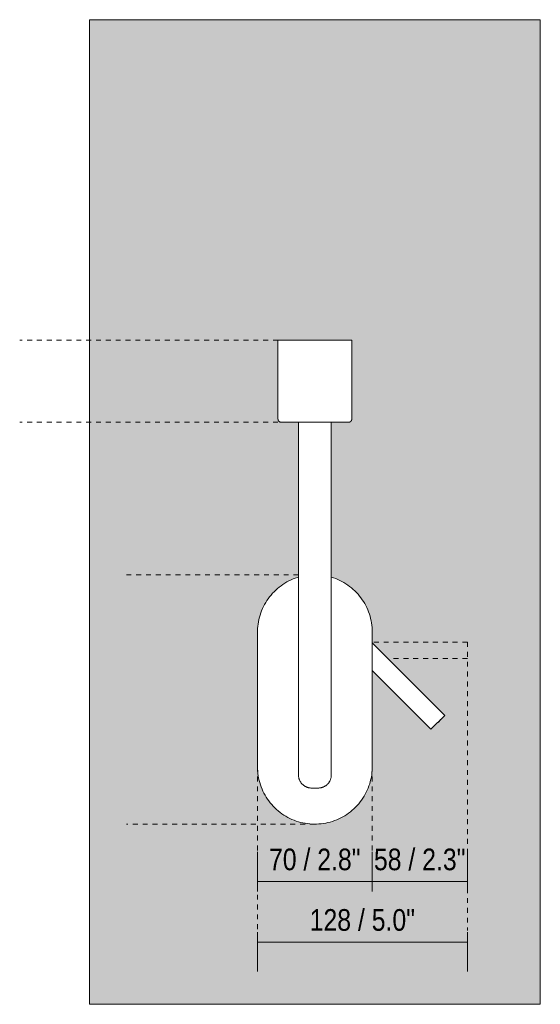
# Model space of a CAD drawing. Header units: millimetres. Extents: x -6760 to -4572, y -647 to 6739.
# Tile 1 of 5: x -6760 to -6442, y 0 to 600. Entities that reach past the tile are written whole.
import ezdxf

# ---------------------------------------------------------------- set-up
doc = ezdxf.new("R2010")
doc.units = ezdxf.units.MM
doc.linetypes.add('Dash', pattern=[6, 3, -3])
doc.layers.add('A-ANNO-DIMS', color=7, linetype='Dash', lineweight=9, true_color=0xd2d2d2)
for name, color, linetype, lineweight in [('A-ANNO-DIMS-6', 7, 'Continuous', 9), ('A-WALL', 7, 'Continuous', 9), ('E-LITE-EQPM', 7, 'Continuous', 20)]:
    doc.layers.add(name, color=color, linetype=linetype, lineweight=lineweight)
doc.styles.add('Arial Narrow', font='ARIALN.TTF', dxfattribs={"height": 13.2})
doc.dimstyles.new('FARO_-_2_2mm_Arial_Narrow_mm_Inch_Left', dxfattribs={"dimscale": 304.8, "dimtxt": 13.509289, "dimasz": 0, "dimexe": 0.059055, "dimexo": 0.0625, "dimgap": 0.009843, "dimtad": 1, "dimdec": 0, "dimzin": 0, "dimdsep": 46, "dimtxsty": 'Arial Narrow', "dimblk1": 'NONE', "dimblk2": 'NONE', "dimsah": 1, "dimcen": 0.09, "dimadec": 0, "dimazin": 0, "dimtfac": 1, "dimtdec": 4, "dimtix": 1, "dimtmove": 0, "dimatfit": 3, "dimfxl": 0.019685, "dimfxlon": 1, "dimtvp": 1, "dimtolj": 1, "dimtzin": 0, "dimarcsym": 2})
doc.dimstyles.new('FARO_-_2_2mm_Arial_Narrow_mm_Inch_Right', dxfattribs={"dimscale": 304.8, "dimtxt": 13.509289, "dimasz": 0, "dimexe": 0.059055, "dimexo": 0.0625, "dimgap": 0.009843, "dimtad": 1, "dimdec": 0, "dimzin": 0, "dimdsep": 46, "dimtxsty": 'Arial Narrow', "dimblk1": 'NONE', "dimblk2": 'NONE', "dimsah": 1, "dimcen": 0.09, "dimadec": 0, "dimazin": 0, "dimtfac": 1, "dimtdec": 4, "dimtix": 1, "dimtmove": 0, "dimatfit": 3, "dimfxl": 0.019685, "dimfxlon": 1, "dimtvp": 1, "dimtolj": 1, "dimtzin": 0, "dimarcsym": 2})

# ---------------------------------------------------------------- blocks, each defined once
blk = doc.blocks.new('24007 - 24007 ETERNA Chrome structure wall lamp with left reader-581973-Alzado_PDF')
at = {"layer": 'E-LITE-EQPM'}
for p, q in [((-6602, 404.74), (-6602, 356.59)), ((-6602, 404.74), (-6579.5, 404.74)), ((-6579.5, 404.74), (-6557, 404.74)), ((-6557, 356.59), (-6557, 404.74)), ((-6589.5, 354.74), (-6589.5, 318.82)), ((-6569.5, 318.82), (-6569.5, 354.74)), ((-6589.5, 295.27), (-6589.5, 244.5)), ((-6569.5, 244.5), (-6569.5, 295.27)), ((-6614.5, 226.8), (-6614.5, 144.8)), ((-6544.5, 144.8), (-6544.5, 226.8)), ((-6589.5, 221.81), (-6589.5, 139.73)), ((-6569.5, 139.73), (-6569.5, 221.81)), ((-6500.32, 176.09), (-6544.5, 220.26)), ((-6544.51, 203.37), (-6508.77, 167.64)), ((-6500.32, 176.09), (-6508.77, 167.64)), ((-6504.05, 172.01), (-6504.37, 171.68)), ((-6579.5, 131.8), (-6581.74, 131.8)), ((-6577.25, 131.8), (-6579.5, 131.8))]:
    blk.add_line(p, q, dxfattribs=at)
at = {"layer": 'E-LITE-EQPM', "flags": 128}
for points in [[(-6600.14, 354.74), (-6600.22, 354.74), (-6600.29, 354.74), (-6600.37, 354.75), (-6600.44, 354.76), (-6600.51, 354.77), (-6600.58, 354.79), (-6600.66, 354.81), (-6600.73, 354.83), (-6600.8, 354.86), (-6600.86, 354.88), (-6600.93, 354.91), (-6601, 354.95), (-6601.06, 354.98), (-6601.13, 355.02), (-6601.19, 355.06), (-6601.25, 355.1), (-6601.31, 355.15), (-6601.36, 355.2), (-6601.42, 355.25), (-6601.47, 355.3), (-6601.52, 355.35), (-6601.57, 355.41), (-6601.62, 355.47), (-6601.66, 355.53), (-6601.7, 355.59), (-6601.74, 355.65), (-6601.78, 355.72), (-6601.81, 355.78), (-6601.84, 355.85), (-6601.87, 355.92), (-6601.9, 355.99), (-6601.92, 356.06), (-6601.94, 356.13), (-6601.95, 356.2), (-6601.97, 356.27), (-6601.98, 356.35), (-6601.99, 356.42), (-6601.99, 356.5), (-6602, 356.57), (-6602, 356.59)], [(-6589.5, 354.74), (-6589.76, 354.74), (-6590.46, 354.74), (-6591.15, 354.74), (-6591.83, 354.74), (-6592.48, 354.74), (-6593.11, 354.74), (-6593.72, 354.74), (-6594.31, 354.74), (-6594.87, 354.74), (-6595.41, 354.74), (-6595.92, 354.74), (-6596.41, 354.74), (-6596.87, 354.74), (-6597.3, 354.74), (-6597.71, 354.74), (-6598.08, 354.74), (-6598.43, 354.74), (-6598.74, 354.74), (-6599.02, 354.74), (-6599.28, 354.74), (-6599.5, 354.74), (-6599.69, 354.74), (-6599.84, 354.74), (-6599.97, 354.74), (-6600.06, 354.74), (-6600.12, 354.74), (-6600.14, 354.74), (-6600.14, 354.74)], [(-6600.14, 354.74), (-6600.13, 354.74), (-6600.08, 354.74), (-6600, 354.74), (-6599.88, 354.74), (-6599.73, 354.74), (-6599.55, 354.74), (-6599.34, 354.74), (-6599.1, 354.74), (-6598.82, 354.74), (-6598.51, 354.74), (-6598.18, 354.74), (-6597.81, 354.74), (-6597.41, 354.74), (-6596.99, 354.74), (-6596.54, 354.74), (-6596.06, 354.74), (-6595.55, 354.74), (-6595.02, 354.74), (-6594.46, 354.74), (-6593.88, 354.74), (-6593.28, 354.74), (-6592.65, 354.74), (-6592, 354.74), (-6591.34, 354.74), (-6590.65, 354.74), (-6589.95, 354.74), (-6589.23, 354.74), (-6588.49, 354.74), (-6587.74, 354.74), (-6586.98, 354.74), (-6586.2, 354.74), (-6585.42, 354.74), (-6584.62, 354.74), (-6583.82, 354.74), (-6583.01, 354.74), (-6582.19, 354.74), (-6581.37, 354.74), (-6580.54, 354.74), (-6579.72, 354.74), (-6579.5, 354.74)], [(-6579.5, 354.74), (-6578.67, 354.74), (-6577.85, 354.74), (-6577.02, 354.74), (-6576.21, 354.74), (-6575.39, 354.74), (-6574.59, 354.74), (-6573.79, 354.74), (-6573, 354.74), (-6572.22, 354.74), (-6571.46, 354.74), (-6570.7, 354.74), (-6569.96, 354.74), (-6569.24, 354.74), (-6568.53, 354.74), (-6567.84, 354.74), (-6567.16, 354.74), (-6566.51, 354.74), (-6565.88, 354.74), (-6565.27, 354.74), (-6564.68, 354.74), (-6564.12, 354.74), (-6563.58, 354.74), (-6563.07, 354.74), (-6562.58, 354.74), (-6562.12, 354.74), (-6561.69, 354.74), (-6561.29, 354.74), (-6560.91, 354.74), (-6560.57, 354.74), (-6560.25, 354.74), (-6559.97, 354.74), (-6559.71, 354.74), (-6559.49, 354.74), (-6559.3, 354.74), (-6559.15, 354.74), (-6559.02, 354.74), (-6558.93, 354.74), (-6558.87, 354.74), (-6558.85, 354.74), (-6558.85, 354.74)], [(-6558.85, 354.74), (-6558.86, 354.74), (-6558.91, 354.74), (-6559, 354.74), (-6559.11, 354.74), (-6559.26, 354.74), (-6559.44, 354.74), (-6559.65, 354.74), (-6559.9, 354.74), (-6560.17, 354.74), (-6560.48, 354.74), (-6560.81, 354.74), (-6561.18, 354.74), (-6561.58, 354.74), (-6562, 354.74), (-6562.45, 354.74), (-6562.93, 354.74), (-6563.44, 354.74), (-6563.97, 354.74), (-6564.53, 354.74), (-6565.11, 354.74), (-6565.71, 354.74), (-6566.34, 354.74), (-6566.99, 354.74), (-6567.65, 354.74), (-6568.34, 354.74), (-6569.04, 354.74), (-6569.5, 354.74)], [(-6557, 356.59), (-6557, 356.52), (-6557, 356.44), (-6557.01, 356.37), (-6557.02, 356.29), (-6557.03, 356.22), (-6557.05, 356.15), (-6557.07, 356.08), (-6557.09, 356.01), (-6557.11, 355.94), (-6557.14, 355.87), (-6557.17, 355.8), (-6557.2, 355.73), (-6557.24, 355.67), (-6557.28, 355.61), (-6557.32, 355.54), (-6557.36, 355.48), (-6557.41, 355.43), (-6557.46, 355.37), (-6557.51, 355.31), (-6557.56, 355.26), (-6557.61, 355.21), (-6557.67, 355.16), (-6557.73, 355.12), (-6557.79, 355.07), (-6557.85, 355.03), (-6557.91, 354.99), (-6557.97, 354.96), (-6558.04, 354.92), (-6558.11, 354.89), (-6558.18, 354.86), (-6558.25, 354.84), (-6558.32, 354.82), (-6558.39, 354.8), (-6558.46, 354.78), (-6558.53, 354.76), (-6558.61, 354.75), (-6558.68, 354.75), (-6558.75, 354.74), (-6558.83, 354.74), (-6558.85, 354.74)], [(-6589.5, 318.82), (-6589.5, 317.78), (-6589.5, 316.75), (-6589.5, 315.72), (-6589.5, 314.69), (-6589.5, 313.67), (-6589.5, 312.65), (-6589.5, 311.65), (-6589.5, 310.66), (-6589.5, 309.68), (-6589.5, 308.72), (-6589.5, 307.77), (-6589.5, 306.84), (-6589.5, 305.93), (-6589.5, 305.04), (-6589.5, 304.17), (-6589.5, 303.33), (-6589.5, 302.51), (-6589.5, 301.72), (-6589.5, 300.95), (-6589.5, 300.21), (-6589.5, 299.5), (-6589.5, 298.83), (-6589.5, 298.18), (-6589.5, 297.57), (-6589.5, 296.99), (-6589.5, 296.45), (-6589.5, 295.94), (-6589.5, 295.47), (-6589.5, 295.27)], [(-6569.5, 295.27), (-6569.5, 295.73), (-6569.5, 296.22), (-6569.5, 296.74), (-6569.5, 297.31), (-6569.5, 297.9), (-6569.5, 298.53), (-6569.5, 299.2), (-6569.5, 299.89), (-6569.5, 300.61), (-6569.5, 301.37), (-6569.5, 302.15), (-6569.5, 302.96), (-6569.5, 303.79), (-6569.5, 304.65), (-6569.5, 305.53), (-6569.5, 306.43), (-6569.5, 307.35), (-6569.5, 308.29), (-6569.5, 309.25), (-6569.5, 310.22), (-6569.5, 311.21), (-6569.5, 312.2), (-6569.5, 313.21), (-6569.5, 314.23), (-6569.5, 315.25), (-6569.5, 316.28), (-6569.5, 317.32), (-6569.5, 318.36), (-6569.5, 318.82)], [(-6589.5, 260.33), (-6590.15, 260.14), (-6591.47, 259.69), (-6592.78, 259.18), (-6594.06, 258.63), (-6595.32, 258.02), (-6596.56, 257.36), (-6597.77, 256.65), (-6598.95, 255.9), (-6600.09, 255.1), (-6601.21, 254.25), (-6602.29, 253.36), (-6603.33, 252.43), (-6604.34, 251.45), (-6605.3, 250.44), (-6606.23, 249.39), (-6607.11, 248.3), (-6607.95, 247.18), (-6608.74, 246.03), (-6609.49, 244.84), (-6610.18, 243.63), (-6610.83, 242.39), (-6611.43, 241.12), (-6611.98, 239.83), (-6612.47, 238.52), (-6612.92, 237.2), (-6613.3, 235.85), (-6613.64, 234.49), (-6613.92, 233.12), (-6614.15, 231.74), (-6614.32, 230.35), (-6614.43, 228.95), (-6614.49, 227.56), (-6614.5, 226.8)], [(-6544.5, 226.8), (-6544.52, 228.2), (-6544.61, 229.6), (-6544.75, 230.99), (-6544.94, 232.38), (-6545.19, 233.75), (-6545.5, 235.12), (-6545.86, 236.47), (-6546.27, 237.81), (-6546.74, 239.13), (-6547.26, 240.43), (-6547.83, 241.71), (-6548.45, 242.96), (-6549.12, 244.19), (-6549.84, 245.39), (-6550.61, 246.56), (-6551.42, 247.7), (-6552.28, 248.81), (-6553.18, 249.88), (-6554.13, 250.91), (-6555.11, 251.91), (-6556.13, 252.86), (-6557.2, 253.78), (-6558.29, 254.65), (-6559.42, 255.47), (-6560.59, 256.25), (-6561.78, 256.98), (-6563, 257.67), (-6564.25, 258.3), (-6565.52, 258.89), (-6566.81, 259.42), (-6568.13, 259.9), (-6569.46, 260.33)], [(-6589.5, 221.81), (-6589.5, 222.81), (-6589.5, 223.81), (-6589.5, 224.8), (-6589.5, 225.79), (-6589.5, 226.78), (-6589.5, 227.75), (-6589.5, 228.72), (-6589.5, 229.67), (-6589.5, 230.62), (-6589.5, 231.54), (-6589.5, 232.46), (-6589.5, 233.35), (-6589.5, 234.23), (-6589.5, 235.09), (-6589.5, 235.92), (-6589.5, 236.74), (-6589.5, 237.53), (-6589.5, 238.29), (-6589.5, 239.03), (-6589.5, 239.74), (-6589.5, 240.42), (-6589.5, 241.08), (-6589.5, 241.7), (-6589.5, 242.29), (-6589.5, 242.85), (-6589.5, 243.37), (-6589.5, 243.86), (-6589.5, 244.31), (-6589.5, 244.5)], [(-6569.5, 244.5), (-6569.5, 244.07), (-6569.5, 243.59), (-6569.5, 243.08), (-6569.5, 242.54), (-6569.5, 241.97), (-6569.5, 241.36), (-6569.5, 240.72), (-6569.5, 240.05), (-6569.5, 239.35), (-6569.5, 238.63), (-6569.5, 237.87), (-6569.5, 237.1), (-6569.5, 236.29), (-6569.5, 235.47), (-6569.5, 234.62), (-6569.5, 233.75), (-6569.5, 232.86), (-6569.5, 231.96), (-6569.5, 231.03), (-6569.5, 230.1), (-6569.5, 229.15), (-6569.5, 228.19), (-6569.5, 227.21), (-6569.5, 226.23), (-6569.5, 225.25), (-6569.5, 224.25), (-6569.5, 223.26), (-6569.5, 222.26), (-6569.5, 221.81)], [(-6502.79, 173.63), (-6503.67, 172.42), (-6503.98, 172.09)], [(-6614.5, 144.8), (-6614.47, 143.4), (-6614.38, 142), (-6614.24, 140.61), (-6614.05, 139.22), (-6613.8, 137.85), (-6613.49, 136.48), (-6613.13, 135.13), (-6612.72, 133.79), (-6612.25, 132.47), (-6611.73, 131.17), (-6611.16, 129.89), (-6610.54, 128.64), (-6609.87, 127.41), (-6609.15, 126.21), (-6608.38, 125.04), (-6607.57, 123.9), (-6606.71, 122.79), (-6605.81, 121.72), (-6604.86, 120.69), (-6603.88, 119.69), (-6602.86, 118.74), (-6601.8, 117.82), (-6600.7, 116.95), (-6599.57, 116.13), (-6598.41, 115.35), (-6597.21, 114.62), (-6595.99, 113.93), (-6594.74, 113.3), (-6593.47, 112.71), (-6592.18, 112.18), (-6590.86, 111.7), (-6589.53, 111.27), (-6588.18, 110.89), (-6586.82, 110.57), (-6585.44, 110.31), (-6584.06, 110.1), (-6582.67, 109.94), (-6581.27, 109.85), (-6579.87, 109.8), (-6578.47, 109.81), (-6577.08, 109.88), (-6575.68, 110.01), (-6574.29, 110.19), (-6572.91, 110.42), (-6571.54, 110.72), (-6570.19, 111.06), (-6568.85, 111.46), (-6567.52, 111.91), (-6566.21, 112.42), (-6564.93, 112.97), (-6563.67, 113.58), (-6562.43, 114.24), (-6561.23, 114.95), (-6560.05, 115.7), (-6558.9, 116.5), (-6557.78, 117.35), (-6556.7, 118.24), (-6555.66, 119.17), (-6554.65, 120.15), (-6553.69, 121.16), (-6552.76, 122.21), (-6551.88, 123.3), (-6551.04, 124.42), (-6550.25, 125.57), (-6549.5, 126.76), (-6548.81, 127.97), (-6548.16, 129.21), (-6547.56, 130.48), (-6547.01, 131.77), (-6546.52, 133.08), (-6546.08, 134.4), (-6545.69, 135.75), (-6545.35, 137.11), (-6545.07, 138.48), (-6544.85, 139.86), (-6544.68, 141.25), (-6544.56, 142.65), (-6544.5, 144.04), (-6544.5, 144.8)], [(-6581.74, 131.8), (-6582.06, 131.81), (-6582.38, 131.84), (-6582.69, 131.88), (-6583, 131.93), (-6583.31, 131.99), (-6583.62, 132.07), (-6583.93, 132.16), (-6584.23, 132.26), (-6584.52, 132.37), (-6584.82, 132.5), (-6585.1, 132.63), (-6585.38, 132.78), (-6585.66, 132.94), (-6585.93, 133.11), (-6586.19, 133.29), (-6586.44, 133.48), (-6586.69, 133.68), (-6586.93, 133.89), (-6587.16, 134.11), (-6587.38, 134.33), (-6587.59, 134.57), (-6587.79, 134.81), (-6587.98, 135.07), (-6588.16, 135.33), (-6588.33, 135.6), (-6588.49, 135.87), (-6588.64, 136.15), (-6588.78, 136.44), (-6588.91, 136.73), (-6589.02, 137.02), (-6589.12, 137.32), (-6589.21, 137.63), (-6589.29, 137.93), (-6589.36, 138.25), (-6589.41, 138.56), (-6589.45, 138.87), (-6589.48, 139.19), (-6589.49, 139.51), (-6589.5, 139.73)], [(-6569.5, 139.73), (-6569.5, 139.41), (-6569.52, 139.1), (-6569.55, 138.78), (-6569.6, 138.47), (-6569.65, 138.15), (-6569.72, 137.84), (-6569.8, 137.54), (-6569.9, 137.23), (-6570, 136.94), (-6570.12, 136.64), (-6570.25, 136.35), (-6570.39, 136.07), (-6570.54, 135.79), (-6570.71, 135.52), (-6570.88, 135.25), (-6571.07, 134.99), (-6571.26, 134.74), (-6571.46, 134.5), (-6571.68, 134.27), (-6571.9, 134.04), (-6572.13, 133.82), (-6572.37, 133.62), (-6572.62, 133.42), (-6572.88, 133.23), (-6573.14, 133.06), (-6573.41, 132.89), (-6573.69, 132.73), (-6573.97, 132.59), (-6574.26, 132.46), (-6574.55, 132.34), (-6574.85, 132.23), (-6575.15, 132.13), (-6575.46, 132.05), (-6575.77, 131.97), (-6576.08, 131.91), (-6576.39, 131.87), (-6576.71, 131.83), (-6577.02, 131.81), (-6577.25, 131.8)]]:
    blk.add_lwpolyline(points, dxfattribs=at)
blk = doc.blocks.new('DIMBLOCK1-Alzado_PDF')
at = {"layer": 'A-ANNO-DIMS-6', "color": 251, "true_color": 0x5b5b5b, "transparency": 16777216}
for p, q in [((-6614.5, 74.67), (-6614.5, 92.84)), ((-6544.5, 74.67), (-6544.5, 92.84)), ((-6614.5, 74.84), (-6544.5, 74.84)), ((-6614.5, 74.84), (-6614.5, 68.84)), ((-6544.5, 74.84), (-6544.5, 68.84))]:
    blk.add_line(p, q, dxfattribs=at)
at = {"layer": 'A-ANNO-DIMS-6', "color": 0, "transparency": 16777216, "insert": (-6607.48, 94.9), "char_height": 13.2, "width": 67.1605, "attachment_point": 1, "line_spacing_factor": 0.974696, "style": 'Arial Narrow'}
blk.add_mtext('70 / 2.8"', dxfattribs=at)
blk = doc.blocks.new('_None')
blk = doc.blocks.new('DIMBLOCK2-Alzado_PDF')
at = {"layer": 'A-ANNO-DIMS-6', "color": 251, "true_color": 0x5b5b5b, "transparency": 16777216}
for p, q in [((-6544.5, 74.67), (-6544.5, 92.84)), ((-6486.5, 74.67), (-6486.5, 92.84)), ((-6544.5, 74.84), (-6486.5, 74.84)), ((-6544.5, 74.84), (-6544.5, 68.84)), ((-6486.5, 74.84), (-6486.5, 68.84))]:
    blk.add_line(p, q, dxfattribs=at)
at = {"layer": 'A-ANNO-DIMS-6', "color": 0, "transparency": 16777216, "insert": (-6543.48, 94.9), "char_height": 13.2, "width": 67.1605, "attachment_point": 1, "line_spacing_factor": 0.974696, "style": 'Arial Narrow'}
blk.add_mtext('58 / 2.3"', dxfattribs=at)
blk = doc.blocks.new('DIMBLOCK3-Alzado_PDF')
at = {"layer": 'A-ANNO-DIMS-6', "color": 251, "true_color": 0x5b5b5b, "transparency": 16777216}
for p, q in [((-6614.5, 43.96), (-6614.5, 19.96)), ((-6614.5, 37.96), (-6614.5, 43.96)), ((-6486.5, 43.96), (-6486.5, 19.96)), ((-6486.5, 37.96), (-6486.5, 43.96)), ((-6614.5, 37.96), (-6486.5, 37.96))]:
    blk.add_line(p, q, dxfattribs=at)
at = {"layer": 'A-ANNO-DIMS-6', "color": 0, "transparency": 16777216, "insert": (-6582.66, 58.01), "char_height": 13.2, "width": 77.1959, "attachment_point": 1, "line_spacing_factor": 0.974696, "style": 'Arial Narrow'}
blk.add_mtext('128 / 5.0"', dxfattribs=at)

msp = doc.modelspace()

# ---------------------------------------------------------------- hatches: boundary and pattern name
at = {"layer": 'A-WALL', "true_color": 0xf7f7f7}
h = msp.add_hatch(color=7, dxfattribs=at)
h.paths.add_polyline_path([(-6669.77, 0), (-6442, 0), (-6442, 600), (-6717, 600), (-6717, 0)])
h.paths.add_polyline_path([(-6579.5, 109.8), (-6584.31, 110.15), (-6588.55, 110.99), (-6592.89, 112.46), (-6597.19, 114.62), (-6600.95, 117.16), (-6604.24, 120.05), (-6607.34, 123.6), (-6609.9, 127.49), (-6611.96, 131.8), (-6613.36, 136), (-6614.23, 140.69), (-6614.5, 145.13), (-6614.46, 227.33), (-6614.19, 231.4), (-6613.19, 236.19), (-6611.83, 240.19), (-6609.6, 244.61), (-6607.26, 248.11), (-6603.98, 251.78), (-6600.8, 254.57), (-6596.68, 257.27), (-6592.5, 259.27), (-6589.5, 260.33), (-6589.5, 354.74), (-6600.14, 354.74), (-6600.94, 354.97), (-6601.47, 355.41), (-6601.73, 355.88), (-6602, 356.59), (-6602, 404.74), (-6557, 404.74), (-6557, 356.59), (-6557.56, 355.33), (-6557.61, 355.28), (-6558.31, 354.85), (-6559.17, 354.74), (-6569.5, 354.74), (-6569.5, 260.29), (-6566.1, 259.14), (-6561.92, 257.06), (-6558.14, 254.53), (-6554.75, 251.55), (-6551.65, 248), (-6549.14, 244.21), (-6547.03, 239.8), (-6545.64, 235.6), (-6544.76, 230.91), (-6544.5, 226.42), (-6544.5, 220.26), (-6500.32, 176.09), (-6502.48, 173.89), (-6503.03, 173.17), (-6504.83, 171.26), (-6506.43, 169.89), (-6506.92, 169.5), (-6508.77, 167.64), (-6544.5, 203.36), (-6544.53, 144.27), (-6544.8, 140.23), (-6545.8, 135.41), (-6547.16, 131.41), (-6549.39, 126.99), (-6551.73, 123.49), (-6555.02, 119.82), (-6558.19, 117.03), (-6562.31, 114.33), (-6566.49, 112.33), (-6570.87, 110.91), (-6575.06, 110.09), (-6579.08, 109.83)])

# ---------------------------------------------------------------- linework, layer by layer
at = {"layer": 'A-ANNO-DIMS'}
for p, q in [((-6602, 404.74), (-6759.56, 404.74)), ((-6602, 354.74), (-6759.56, 354.74)), ((-6589.5, 261.8), (-6694.5, 261.8)), ((-6486.5, 220.75), (-6544.5, 220.75)), ((-6486.5, 220.75), (-6486.5, 45)), ((-6486.5, 210.75), (-6531.5, 210.75)), ((-6614.5, 144.8), (-6614.5, 45)), ((-6544.5, 144.8), (-6544.5, 74.8)), ((-6579.5, 109.8), (-6694.5, 109.8))]:
    msp.add_line(p, q, dxfattribs=at)
at = {"layer": 'A-WALL', "color": 253, "true_color": 0xaaaaaa}
for p, q in [((-6442, 600), (-6717, 600)), ((-6717, 600), (-6717, 0)), ((-6442, 0), (-6442, 600)), ((-6717, 0), (-6442, 0))]:
    msp.add_line(p, q, dxfattribs=at)

# ---------------------------------------------------------------- block references
at = {"layer": 'E-LITE-EQPM'}
msp.add_blockref('24007 - 24007 ETERNA Chrome structure wall lamp with left reader-581973-Alzado_PDF', (0, 0), dxfattribs=at)

# ---------------------------------------------------------------- dimensions: what is measured, and where the dimension line sits
at = {"layer": 'A-ANNO-DIMS', "color": 251, "linetype": 'Continuous', "true_color": 0x5b5b5b}
for base, p1, p2, dimstyle, override, picture, middle in [((-6544.5, 74.84), (-6614.5, 68.84), (-6544.5, 68.84), 'FARO_-_2_2mm_Arial_Narrow_mm_Inch_Left', {"dimpost": '<>', "dimfxl": 70}, 'DIMBLOCK1-Alzado_PDF', (-6579.5, 86.38)), ((-6486.5, 74.84), (-6544.5, 68.84), (-6486.5, 68.84), 'FARO_-_2_2mm_Arial_Narrow_mm_Inch_Right', {"dimpost": '<>', "dimfxl": 58}, 'DIMBLOCK2-Alzado_PDF', (-6515.5, 86.38)), ((-6486.5, 37.96), (-6614.5, 43.96), (-6486.5, 43.96), 'FARO_-_2_2mm_Arial_Narrow_mm_Inch_Right', {"dimpost": '<>', "dimfxl": 128}, 'DIMBLOCK3-Alzado_PDF', (-6550.5, 49.5))]:
    dim = msp.add_linear_dim(base=base, p1=p1, p2=p2, dimstyle=dimstyle, override=override, dxfattribs=at)
    dim.commit()
    dim.dimension.update_dxf_attribs({"geometry": picture, "text_midpoint": middle})

doc.saveas('drawing.dxf')
